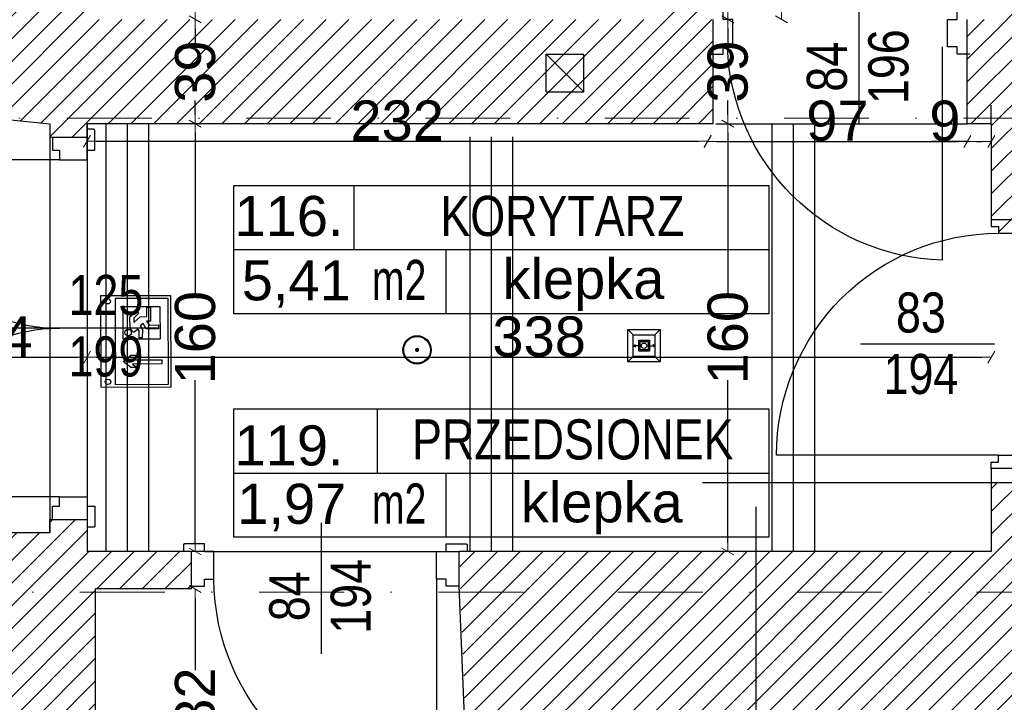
# Model space of a CAD drawing. Header units: millimetres. Extents: x 77315 to 1057463, y -108895 to -47643.
# Tile 26 of 62: x 88012 to 91693, y -100667 to -98114. Entities that reach past the tile are written whole.
import ezdxf

# ---------------------------------------------------------------- set-up
doc = ezdxf.new("R2010")
doc.units = ezdxf.units.MM
doc.header["$MEASUREMENT"] = 0
doc.linetypes.add('Dot & Dashed', pattern=[670.277762, 317.5, -176.388889, 0, -176.388874])
for name, color, linetype in [('A-DRZWI', 7, 'Continuous'), ('A-OPISY-2', 7, 'Continuous'), ('A-OPISY-3', 7, 'Continuous'), ('A-WIDOK', 7, 'Continuous'), ('belki nad', 7, 'Continuous'), ('DIM MALY', 7, 'Continuous'), ('Drawing & Figure', 7, 'Continuous'), ('DRZWI', 7, 'Continuous'), ('linia nadproza', 7, 'Continuous'), ('Nowe_Interior - Lamp', 7, 'Continuous'), ('opisy inne', 7, 'Continuous'), ('OSIE', 7, 'Continuous'), ('SCIANY_KONSTR', 7, 'Continuous'), ('Structural - Bearing', 7, 'Continuous'), ('Structural - Grid', 7, 'Continuous')]:
    doc.layers.add(name, color=color, linetype=linetype)
doc.styles.add('STYL_AUTOMATYCZNY_1', font='arial.ttf')
doc.styles.add('STYL_AUTOMATYCZNY_2', font='arial.ttf')
doc.styles.add('STYL_AUTOMATYCZNY_3', font='arial.ttf', dxfattribs={"width": 0.8})
doc.styles.add('STYL_AUTOMATYCZNY_4', font='arial.ttf', dxfattribs={"width": 0.7})
doc.dimstyles.new('STYL_AUTOMATYCZNY__1', dxfattribs={"dimtxt": 150, "dimasz": 34.231941, "dimexe": 0.18, "dimexo": 0.0625, "dimgap": 0, "dimtad": 1, "dimdec": 0, "dimlfac": 0.1, "dimzin": 0, "dimdsep": 46, "dimtxsty": 'STYL_AUTOMATYCZNY_2', "dimblk": 'ARROWHEAD_2', "dimblk1": 'ARROWHEAD_2', "dimblk2": 'ARROWHEAD_2', "dimcen": 0.09, "dimse1": 1, "dimse2": 1, "dimclrd": 7, "dimclre": 7, "dimclrt": 7, "dimadec": 0, "dimazin": 0, "dimtfac": 1, "dimtdec": 4, "dimtmove": 0, "dimatfit": 3, "dimfxl": 0, "dimtolj": 1, "dimtzin": 0, "dimarcsym": 0})
doc.dimstyles.new('STYL_AUTOMATYCZNY__2', dxfattribs={"dimtxt": 150, "dimasz": 34.231941, "dimexe": 0.18, "dimexo": 0.0625, "dimgap": 0, "dimtad": 1, "dimtih": 1, "dimtoh": 1, "dimdec": 0, "dimlfac": 0.1, "dimzin": 0, "dimdsep": 46, "dimtxsty": 'STYL_AUTOMATYCZNY_2', "dimblk": 'ARROWHEAD_2', "dimblk1": 'ARROWHEAD_2', "dimblk2": 'ARROWHEAD_2', "dimcen": 0.09, "dimse1": 1, "dimse2": 1, "dimclrd": 7, "dimclre": 7, "dimclrt": 7, "dimadec": 0, "dimazin": 0, "dimtfac": 1, "dimtdec": 4, "dimtmove": 0, "dimatfit": 3, "dimfxl": 0, "dimtolj": 1, "dimtzin": 0, "dimarcsym": 0})
pattern_1 = [(45, (0, 0), (-42.426407, 42.426407), [])]

# ---------------------------------------------------------------- blocks, each defined once
blk = doc.blocks.new('ARROWHEAD_2')
at = {"color": 0, "linetype": 'Continuous', "lineweight": 0}
for p, q in [((0, 0), (-1, 0)), ((-0.38, -0.66), (0.38, 0.66))]:
    blk.add_line(p, q, dxfattribs=at)
blk = doc.blocks.new('*D132')
at = {"layer": 'Defpoints', "color": 0}
for p in [(90583.4, -98455.6), (90583.4, -98568.6), (88263.4, -98701)]:
    blk.add_point(p, dxfattribs=at)
at = {"layer": 'DIM MALY', "color": 7, "lineweight": -2}
blk.add_line((88297.7, -98568.6), (90549.2, -98568.6), dxfattribs=at)
at = {"layer": 'DIM MALY', "color": 7, "lineweight": -2, "xscale": 34.23194115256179, "yscale": 34.23194115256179, "zscale": 34.23194115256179, "rotation": 180}
blk.add_blockref('ARROWHEAD_2', (88263.4, -98568.6), dxfattribs=at)
at = {"layer": 'DIM MALY', "color": 7, "lineweight": -2, "xscale": 34.23194115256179, "yscale": 34.23194115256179, "zscale": 34.23194115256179}
blk.add_blockref('ARROWHEAD_2', (90583.4, -98568.6), dxfattribs=at)
at = {"layer": 'DIM MALY', "color": 7, "insert": (89423.1, -98491.9), "char_height": 150, "attachment_point": 5, "style": 'STYL_AUTOMATYCZNY_2'}
blk.add_mtext('\\A1;232', dxfattribs=at)
blk = doc.blocks.new('*D133')
at = {"layer": 'Defpoints', "color": 0}
for p in [(90584.1, -98502.9), (91554.1, -98502.9), (91554.1, -98569.3)]:
    blk.add_point(p, dxfattribs=at)
at = {"layer": 'DIM MALY', "color": 7, "lineweight": -2}
blk.add_line((90618.4, -98569.3), (91519.9, -98569.3), dxfattribs=at)
at = {"layer": 'DIM MALY', "color": 7, "lineweight": -2, "xscale": 34.23194115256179, "yscale": 34.23194115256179, "zscale": 34.23194115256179, "rotation": 180}
blk.add_blockref('ARROWHEAD_2', (90584.1, -98569.3), dxfattribs=at)
at = {"layer": 'DIM MALY', "color": 7, "lineweight": -2, "xscale": 34.23194115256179, "yscale": 34.23194115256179, "zscale": 34.23194115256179}
blk.add_blockref('ARROWHEAD_2', (91554.1, -98569.3), dxfattribs=at)
at = {"layer": 'DIM MALY', "color": 7, "insert": (91068.9, -98492.7), "char_height": 150, "attachment_point": 5, "style": 'STYL_AUTOMATYCZNY_2'}
blk.add_mtext('\\A1;97', dxfattribs=at)
blk = doc.blocks.new('*D142')
at = {"layer": 'Defpoints', "color": 0}
for p in [(90890.2, -93782.9), (90859.3, -98112.8), (90890.2, -98112.8)]:
    blk.add_point(p, dxfattribs=at)
at = {"layer": 'DIM MALY', "color": 7, "lineweight": -2}
for p, q in [((90859.3, -93817.1), (90859.3, -95779.5)), ((90859.3, -98078.6), (90859.3, -96117))]:
    blk.add_line(p, q, dxfattribs=at)
at = {"layer": 'DIM MALY', "color": 7, "lineweight": -2, "xscale": 34.23194115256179, "yscale": 34.23194115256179, "zscale": 34.23194115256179}
for p, rotation in [((90859.3, -93782.9), 90), ((90859.3, -98112.8), 270)]:
    blk.add_blockref('ARROWHEAD_2', p, dxfattribs=dict(at, rotation=rotation))
at = {"layer": 'DIM MALY', "color": 7, "insert": (90859.3, -95948.2), "char_height": 150, "attachment_point": 5, "rotation": 90, "style": 'STYL_AUTOMATYCZNY_2'}
blk.add_mtext('\\A1;433', dxfattribs=at)
blk = doc.blocks.new('*D149')
at = {"layer": 'Defpoints', "color": 0}
for p in [(90659.3, -97452.9), (90669.9, -97452.9), (90559.9, -98112.9)]:
    blk.add_point(p, dxfattribs=at)
at = {"layer": 'DIM MALY', "color": 7, "lineweight": -2}
for p, q in [((90659.3, -97487.1), (90659.3, -97675.3)), ((90659.3, -98078.6), (90659.3, -97890.9))]:
    blk.add_line(p, q, dxfattribs=at)
at = {"layer": 'DIM MALY', "color": 7, "lineweight": -2, "xscale": 34.23194115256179, "yscale": 34.23194115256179, "zscale": 34.23194115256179}
for p, rotation in [((90659.3, -97452.9), 90), ((90659.3, -98112.9), 270)]:
    blk.add_blockref('ARROWHEAD_2', p, dxfattribs=dict(at, rotation=rotation))
at = {"layer": 'DIM MALY', "color": 7, "insert": (90659.3, -97783.1), "char_height": 150, "attachment_point": 5, "rotation": 90, "style": 'STYL_AUTOMATYCZNY_2'}
blk.add_mtext('\\A1;66', dxfattribs=at)
blk = doc.blocks.new('*D172')
at = {"layer": 'Defpoints', "color": 0}
for p in [(88479.8, -100242.9), (88668.3, -100242.9), (88370, -101062.8)]:
    blk.add_point(p, dxfattribs=at)
at = {"layer": 'DIM MALY', "color": 7, "lineweight": -2}
for p, q in [((88668.3, -100277.1), (88668.3, -100546.3)), ((88668.3, -101028.6), (88668.3, -100759.9))]:
    blk.add_line(p, q, dxfattribs=at)
at = {"layer": 'DIM MALY', "color": 7, "lineweight": -2, "xscale": 34.23194115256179, "yscale": 34.23194115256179, "zscale": 34.23194115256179}
for p, rotation in [((88668.3, -100242.9), 90), ((88668.3, -101062.8), 270)]:
    blk.add_blockref('ARROWHEAD_2', p, dxfattribs=dict(at, rotation=rotation))
at = {"layer": 'DIM MALY', "color": 7, "insert": (88668.3, -100653.1), "char_height": 150, "attachment_point": 5, "rotation": 90, "style": 'STYL_AUTOMATYCZNY_2'}
blk.add_mtext('\\A1;82', dxfattribs=at)
blk = doc.blocks.new('*D254')
at = {"layer": 'Defpoints', "color": 0}
for p in [(87624.2, -98986.1), (88264.1, -99376.5), (88264.1, -99477.9)]:
    blk.add_point(p, dxfattribs=at)
at = {"layer": 'DIM MALY', "color": 7, "lineweight": -2}
blk.add_line((87658.4, -99376.5), (88229.9, -99376.5), dxfattribs=at)
at = {"layer": 'DIM MALY', "color": 7, "lineweight": -2, "xscale": 34.23194115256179, "yscale": 34.23194115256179, "zscale": 34.23194115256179, "rotation": 180}
blk.add_blockref('ARROWHEAD_2', (87624.2, -99376.5), dxfattribs=at)
at = {"layer": 'DIM MALY', "color": 7, "lineweight": -2, "xscale": 34.23194115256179, "yscale": 34.23194115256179, "zscale": 34.23194115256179}
blk.add_blockref('ARROWHEAD_2', (88264.1, -99376.5), dxfattribs=at)
at = {"layer": 'DIM MALY', "color": 7, "insert": (87943.9, -99299.9), "char_height": 150, "attachment_point": 5, "style": 'STYL_AUTOMATYCZNY_2'}
blk.add_mtext('\\A1;64', dxfattribs=at)
blk = doc.blocks.new('*D255')
at = {"layer": 'Defpoints', "color": 0}
for p in [(87624.2, -98986.1), (88264.1, -99376.5), (88264.1, -99477.9)]:
    blk.add_point(p, dxfattribs=at)
at = {"layer": 'DIM MALY', "color": 7, "lineweight": -2}
blk.add_line((87658.4, -99376.5), (88229.9, -99376.5), dxfattribs=at)
at = {"layer": 'DIM MALY', "color": 7, "lineweight": -2, "xscale": 34.23194115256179, "yscale": 34.23194115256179, "zscale": 34.23194115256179, "rotation": 180}
blk.add_blockref('ARROWHEAD_2', (87624.2, -99376.5), dxfattribs=at)
at = {"layer": 'DIM MALY', "color": 7, "lineweight": -2, "xscale": 34.23194115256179, "yscale": 34.23194115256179, "zscale": 34.23194115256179}
blk.add_blockref('ARROWHEAD_2', (88264.1, -99376.5), dxfattribs=at)
at = {"layer": 'DIM MALY', "color": 7, "insert": (87943.9, -99299.9), "char_height": 150, "attachment_point": 5, "style": 'STYL_AUTOMATYCZNY_2'}
blk.add_mtext('\\A1;64', dxfattribs=at)
blk = doc.blocks.new('*D256')
at = {"layer": 'Defpoints', "color": 0}
for p in [(91644.1, -99266.1), (91644.1, -99376.5), (88264.1, -99477.9)]:
    blk.add_point(p, dxfattribs=at)
at = {"layer": 'DIM MALY', "color": 7, "lineweight": -2}
blk.add_line((88298.4, -99376.5), (91609.9, -99376.5), dxfattribs=at)
at = {"layer": 'DIM MALY', "color": 7, "lineweight": -2, "xscale": 34.23194115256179, "yscale": 34.23194115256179, "zscale": 34.23194115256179, "rotation": 180}
blk.add_blockref('ARROWHEAD_2', (88264.1, -99376.5), dxfattribs=at)
at = {"layer": 'DIM MALY', "color": 7, "lineweight": -2, "xscale": 34.23194115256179, "yscale": 34.23194115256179, "zscale": 34.23194115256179}
blk.add_blockref('ARROWHEAD_2', (91644.1, -99376.5), dxfattribs=at)
at = {"layer": 'DIM MALY', "color": 7, "insert": (89953.8, -99299.8), "char_height": 150, "attachment_point": 5, "style": 'STYL_AUTOMATYCZNY_2'}
blk.add_mtext('\\A1;338', dxfattribs=at)
blk = doc.blocks.new('*D257')
at = {"layer": 'Defpoints', "color": 0}
for p in [(88293.8, -99584.6), (90102.8, -100760.8), (90102.8, -101180.9)]:
    blk.add_point(p, dxfattribs=at)
at = {"layer": 'DIM MALY', "color": 7, "lineweight": -2}
blk.add_line((88328.1, -101180.9), (90068.6, -101180.9), dxfattribs=at)
at = {"layer": 'DIM MALY', "color": 7, "lineweight": -2, "xscale": 34.23194115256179, "yscale": 34.23194115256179, "zscale": 34.23194115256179, "rotation": 180}
blk.add_blockref('ARROWHEAD_2', (88293.8, -101180.9), dxfattribs=at)
at = {"layer": 'DIM MALY', "color": 7, "lineweight": -2, "xscale": 34.23194115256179, "yscale": 34.23194115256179, "zscale": 34.23194115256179}
blk.add_blockref('ARROWHEAD_2', (90102.8, -101180.9), dxfattribs=at)
at = {"layer": 'DIM MALY', "color": 7, "insert": (89198, -101104.3), "char_height": 150, "attachment_point": 5, "style": 'STYL_AUTOMATYCZNY_2'}
blk.add_mtext('\\A1;181', dxfattribs=at)
blk = doc.blocks.new('*D258')
at = {"layer": 'Defpoints', "color": 0}
for p in [(88293.8, -99584.6), (90102.8, -100760.8), (90102.8, -101180.9)]:
    blk.add_point(p, dxfattribs=at)
at = {"layer": 'DIM MALY', "color": 7, "lineweight": -2}
blk.add_line((88328.1, -101180.9), (90068.6, -101180.9), dxfattribs=at)
at = {"layer": 'DIM MALY', "color": 7, "lineweight": -2, "xscale": 34.23194115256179, "yscale": 34.23194115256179, "zscale": 34.23194115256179, "rotation": 180}
blk.add_blockref('ARROWHEAD_2', (88293.8, -101180.9), dxfattribs=at)
at = {"layer": 'DIM MALY', "color": 7, "lineweight": -2, "xscale": 34.23194115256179, "yscale": 34.23194115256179, "zscale": 34.23194115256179}
blk.add_blockref('ARROWHEAD_2', (90102.8, -101180.9), dxfattribs=at)
at = {"layer": 'DIM MALY', "color": 7, "insert": (89198, -101104.3), "char_height": 150, "attachment_point": 5, "style": 'STYL_AUTOMATYCZNY_2'}
blk.add_mtext('\\A1;181', dxfattribs=at)
blk = doc.blocks.new('*D259')
at = {"layer": 'Defpoints', "color": 0}
for p in [(95044.3, -100392.1), (90264.3, -100762.1), (95044.3, -101182.2)]:
    blk.add_point(p, dxfattribs=at)
at = {"layer": 'DIM MALY', "color": 7, "lineweight": -2}
blk.add_line((90298.5, -101182.2), (95010, -101182.2), dxfattribs=at)
at = {"layer": 'DIM MALY', "color": 7, "lineweight": -2, "xscale": 34.23194115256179, "yscale": 34.23194115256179, "zscale": 34.23194115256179, "rotation": 180}
blk.add_blockref('ARROWHEAD_2', (90264.3, -101182.2), dxfattribs=at)
at = {"layer": 'DIM MALY', "color": 7, "lineweight": -2, "xscale": 34.23194115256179, "yscale": 34.23194115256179, "zscale": 34.23194115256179}
blk.add_blockref('ARROWHEAD_2', (95044.3, -101182.2), dxfattribs=at)
at = {"layer": 'DIM MALY', "color": 7, "insert": (92653.9, -101105.6), "char_height": 150, "attachment_point": 5, "style": 'STYL_AUTOMATYCZNY_2'}
blk.add_mtext('\\A1;478', dxfattribs=at)
blk = doc.blocks.new('*D282')
at = {"layer": 'Defpoints', "color": 0}
for p in [(88668.3, -96372.9), (89554.6, -96372.9), (88773.3, -98112.9)]:
    blk.add_point(p, dxfattribs=at)
at = {"layer": 'DIM MALY', "color": 7, "lineweight": -2}
for p, q in [((88668.3, -96407.1), (88668.3, -97084.9)), ((88668.3, -98078.6), (88668.3, -97401.6))]:
    blk.add_line(p, q, dxfattribs=at)
at = {"layer": 'DIM MALY', "color": 7, "lineweight": -2, "xscale": 34.23194115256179, "yscale": 34.23194115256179, "zscale": 34.23194115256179}
for p, rotation in [((88668.3, -96372.9), 90), ((88668.3, -98112.9), 270)]:
    blk.add_blockref('ARROWHEAD_2', p, dxfattribs=dict(at, rotation=rotation))
at = {"layer": 'DIM MALY', "color": 7, "insert": (88668.3, -97243.2), "char_height": 150, "attachment_point": 5, "rotation": 90, "style": 'STYL_AUTOMATYCZNY_2'}
blk.add_mtext('\\A1;174', dxfattribs=at)
blk = doc.blocks.new('*D283')
at = {"layer": 'Defpoints', "color": 0}
for p in [(88668.3, -98112.9), (88773.3, -98112.9), (88833, -98502.9)]:
    blk.add_point(p, dxfattribs=at)
at = {"layer": 'DIM MALY', "color": 7, "lineweight": -2}
for p, q in [((88668.3, -98147.1), (88668.3, -98200.6)), ((88668.3, -98468.6), (88668.3, -98415.6))]:
    blk.add_line(p, q, dxfattribs=at)
at = {"layer": 'DIM MALY', "color": 7, "lineweight": -2, "xscale": 34.23194115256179, "yscale": 34.23194115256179, "zscale": 34.23194115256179}
for p, rotation in [((88668.3, -98112.9), 90), ((88668.3, -98502.9), 270)]:
    blk.add_blockref('ARROWHEAD_2', p, dxfattribs=dict(at, rotation=rotation))
at = {"layer": 'DIM MALY', "color": 7, "insert": (88668.3, -98308.1), "char_height": 150, "attachment_point": 5, "rotation": 90, "style": 'STYL_AUTOMATYCZNY_2'}
blk.add_mtext('\\A1;39', dxfattribs=at)
blk = doc.blocks.new('*D284')
at = {"layer": 'Defpoints', "color": 0}
for p in [(88668.3, -96372.9), (89554.6, -96372.9), (88773.3, -98112.9)]:
    blk.add_point(p, dxfattribs=at)
at = {"layer": 'DIM MALY', "color": 7, "lineweight": -2}
for p, q in [((88668.3, -96407.1), (88668.3, -97084.9)), ((88668.3, -98078.6), (88668.3, -97401.6))]:
    blk.add_line(p, q, dxfattribs=at)
at = {"layer": 'DIM MALY', "color": 7, "lineweight": -2, "xscale": 34.23194115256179, "yscale": 34.23194115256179, "zscale": 34.23194115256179}
for p, rotation in [((88668.3, -96372.9), 90), ((88668.3, -98112.9), 270)]:
    blk.add_blockref('ARROWHEAD_2', p, dxfattribs=dict(at, rotation=rotation))
at = {"layer": 'DIM MALY', "color": 7, "insert": (88668.3, -97243.2), "char_height": 150, "attachment_point": 5, "rotation": 90, "style": 'STYL_AUTOMATYCZNY_2'}
blk.add_mtext('\\A1;174', dxfattribs=at)
blk = doc.blocks.new('*D302')
at = {"layer": 'Defpoints', "color": 0}
for p in [(87624.2, -98986.1), (88264.1, -99376.5), (88264.1, -99477.9)]:
    blk.add_point(p, dxfattribs=at)
at = {"layer": 'DIM MALY', "color": 7, "lineweight": -2}
blk.add_line((87658.4, -99376.5), (88229.9, -99376.5), dxfattribs=at)
at = {"layer": 'DIM MALY', "color": 7, "lineweight": -2, "xscale": 34.23194115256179, "yscale": 34.23194115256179, "zscale": 34.23194115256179, "rotation": 180}
blk.add_blockref('ARROWHEAD_2', (87624.2, -99376.5), dxfattribs=at)
at = {"layer": 'DIM MALY', "color": 7, "lineweight": -2, "xscale": 34.23194115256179, "yscale": 34.23194115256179, "zscale": 34.23194115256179}
blk.add_blockref('ARROWHEAD_2', (88264.1, -99376.5), dxfattribs=at)
at = {"layer": 'DIM MALY', "color": 7, "insert": (87943.9, -99299.9), "char_height": 150, "attachment_point": 5, "style": 'STYL_AUTOMATYCZNY_2'}
blk.add_mtext('\\A1;64', dxfattribs=at)
blk = doc.blocks.new('*D324')
at = {"layer": 'Defpoints', "color": 0}
for p in [(90584.1, -98502.9), (91554.1, -98502.9), (91554.1, -98569.3)]:
    blk.add_point(p, dxfattribs=at)
at = {"layer": 'DIM MALY', "color": 7, "lineweight": -2}
blk.add_line((90618.4, -98569.3), (91519.9, -98569.3), dxfattribs=at)
at = {"layer": 'DIM MALY', "color": 7, "lineweight": -2, "xscale": 34.23194115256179, "yscale": 34.23194115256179, "zscale": 34.23194115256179, "rotation": 180}
blk.add_blockref('ARROWHEAD_2', (90584.1, -98569.3), dxfattribs=at)
at = {"layer": 'DIM MALY', "color": 7, "lineweight": -2, "xscale": 34.23194115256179, "yscale": 34.23194115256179, "zscale": 34.23194115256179}
blk.add_blockref('ARROWHEAD_2', (91554.1, -98569.3), dxfattribs=at)
at = {"layer": 'DIM MALY', "color": 7, "insert": (91068.9, -98492.7), "char_height": 150, "attachment_point": 5, "style": 'STYL_AUTOMATYCZNY_2'}
blk.add_mtext('\\A1;97', dxfattribs=at)
blk = doc.blocks.new('*D325')
at = {"layer": 'Defpoints', "color": 0}
for p in [(91554.1, -98502.9), (91644.1, -98569.3), (91644.1, -98711.1)]:
    blk.add_point(p, dxfattribs=at)
at = {"layer": 'DIM MALY', "color": 7, "lineweight": -2}
for p, q in [((91519.9, -98569.3), (91421.3, -98569.3)), ((91554.1, -98569.3), (91519.9, -98569.3)), ((91588.4, -98569.3), (91609.9, -98569.3))]:
    blk.add_line(p, q, dxfattribs=at)
at = {"layer": 'DIM MALY', "color": 7, "lineweight": -2, "xscale": 34.23194115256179, "yscale": 34.23194115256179, "zscale": 34.23194115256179, "rotation": 180}
blk.add_blockref('ARROWHEAD_2', (91554.1, -98569.3), dxfattribs=at)
at = {"layer": 'DIM MALY', "color": 7, "lineweight": -2, "xscale": 34.23194115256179, "yscale": 34.23194115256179, "zscale": 34.23194115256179}
blk.add_blockref('ARROWHEAD_2', (91644.1, -98569.3), dxfattribs=at)
at = {"layer": 'DIM MALY', "color": 7, "insert": (91470.6, -98492.7), "char_height": 150, "attachment_point": 5, "style": 'STYL_AUTOMATYCZNY_2'}
blk.add_mtext('\\A1;9', dxfattribs=at)
blk = doc.blocks.new('*D348')
at = {"layer": 'Defpoints', "color": 0}
for p in [(90764.3, -98112.9), (90659.3, -98502.9), (90824, -98502.9)]:
    blk.add_point(p, dxfattribs=at)
at = {"layer": 'DIM MALY', "color": 7, "lineweight": -2}
for p, q in [((90659.3, -98147.1), (90659.3, -98200.6)), ((90659.3, -98468.6), (90659.3, -98415.6))]:
    blk.add_line(p, q, dxfattribs=at)
at = {"layer": 'DIM MALY', "color": 7, "lineweight": -2, "xscale": 34.23194115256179, "yscale": 34.23194115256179, "zscale": 34.23194115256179}
for p, rotation in [((90659.3, -98112.9), 90), ((90659.3, -98502.9), 270)]:
    blk.add_blockref('ARROWHEAD_2', p, dxfattribs=dict(at, rotation=rotation))
at = {"layer": 'DIM MALY', "color": 7, "insert": (90659.3, -98308.1), "char_height": 150, "attachment_point": 5, "rotation": 90, "style": 'STYL_AUTOMATYCZNY_2'}
blk.add_mtext('\\A1;39', dxfattribs=at)
blk = doc.blocks.new('*D349')
at = {"layer": 'Defpoints', "color": 0}
for p in [(90843.2, -98502.9), (90659.3, -100102.9), (90741.3, -100102.9)]:
    blk.add_point(p, dxfattribs=at)
at = {"layer": 'DIM MALY', "color": 7, "lineweight": -2}
for p, q in [((90659.3, -98537.1), (90659.3, -99144.8)), ((90659.3, -100068.6), (90659.3, -99461.6))]:
    blk.add_line(p, q, dxfattribs=at)
at = {"layer": 'DIM MALY', "color": 7, "lineweight": -2, "xscale": 34.23194115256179, "yscale": 34.23194115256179, "zscale": 34.23194115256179}
for p, rotation in [((90659.3, -98502.9), 90), ((90659.3, -100102.9), 270)]:
    blk.add_blockref('ARROWHEAD_2', p, dxfattribs=dict(at, rotation=rotation))
at = {"layer": 'DIM MALY', "color": 7, "insert": (90659.3, -99303.2), "char_height": 150, "attachment_point": 5, "rotation": 90, "style": 'STYL_AUTOMATYCZNY_2'}
blk.add_mtext('\\A1;160', dxfattribs=at)
blk = doc.blocks.new('*D465')
at = {"layer": 'Defpoints', "color": 0}
for p in [(88668.3, -98502.9), (88852.2, -98502.9), (88750.4, -100102.9)]:
    blk.add_point(p, dxfattribs=at)
at = {"layer": 'DIM MALY', "color": 7, "lineweight": -2}
for p, q in [((88668.3, -98537.1), (88668.3, -99144.8)), ((88668.3, -100068.6), (88668.3, -99461.6))]:
    blk.add_line(p, q, dxfattribs=at)
at = {"layer": 'DIM MALY', "color": 7, "lineweight": -2, "xscale": 34.23194115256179, "yscale": 34.23194115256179, "zscale": 34.23194115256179}
for p, rotation in [((88668.3, -98502.9), 90), ((88668.3, -100102.9), 270)]:
    blk.add_blockref('ARROWHEAD_2', p, dxfattribs=dict(at, rotation=rotation))
at = {"layer": 'DIM MALY', "color": 7, "insert": (88668.3, -99303.2), "char_height": 150, "attachment_point": 5, "rotation": 90, "style": 'STYL_AUTOMATYCZNY_2'}
blk.add_mtext('\\A1;160', dxfattribs=at)

msp = doc.modelspace()

# ---------------------------------------------------------------- hatches: boundary and pattern name
at = {"layer": 'Drawing & Figure'}
h = msp.add_hatch(dxfattribs=at)
h.set_pattern_fill('Common_Brick_0002', color=256, style=0, pattern_type=2)
h.set_pattern_definition(pattern_1)
h.paths.add_polyline_path([(87547.3, -93779), (87547.3, -93919), (87823.3, -93919), (88273.3, -93862.9), (88273.3, -93782.9), (91703.3, -93782.9), (91703.3, -94482.9), (91703.3, -97341), (91703.3, -98112.9), (91554.1, -98112.9), (91554.1, -98242.8), (91554.1, -98502.9), (91644.1, -98502.9), (91644.1, -98860.5), (91644.1, -98887.1), (91671.2, -98887.1), (91671.2, -98912.9), (91774.1, -98912.9), (91774.2, -98862.9), (91784.1, -98862.9), (91784.1, -98532.9), (92084.1, -98532.9), (92084.1, -98041), (92084.1, -98041), (92016.7, -98041), (91846.8, -98041), (91847.8, -97341), (91852.2, -94482.9), (91853.3, -93781.9), (91983.5, -93781.9), (92075.1, -93397.8), (92075.1, -93255.2), (92061.8, -93135.2), (92052.3, -93135.2, -0.383982), (92016.8, -93099.9), (92004.4, -93099.9), (92004.4, -93084.9, 1.205804), (91956.6, -93052.7), (91941.8, -93052.7), (91941.8, -93035.2), (91859.2, -93035.2), (90033.3, -93035.2), (89950.7, -93035.2), (89950.7, -93052.7), (89935.9, -93052.7, 0.263086), (89912.9, -93035.2), (89905, -93035.2, 0.761796), (89897.5, -93091.3), (89897.5, -93106.1), (89450.7, -93106.1), (89003.9, -93106.1), (89003.9, -93091.3, 0.761796), (88996.4, -93035.2), (88988.4, -93035.2, 0.263086), (88965.5, -93052.7), (88950.7, -93052.7), (88950.7, -93035.2), (87547.3, -93035.2), (87547.3, -93661)])
h.paths.add_polyline_path([(91854.1, -98374.7), (91714.1, -98374.7), (91714.1, -98365.3), (91847.9, -98234.7), (91854.1, -98234.7)], flags=0)
h = msp.add_hatch(dxfattribs=at)
h.set_pattern_fill('Common_Brick_0002', color=256, style=0, pattern_type=2)
h.set_pattern_definition(pattern_1)
h.paths.add_polyline_path([(87149, -97622.8), (87149, -97732.8), (87151.2, -98080.2), (87634.2, -98082.8), (87632.7, -98452.8), (88124.1, -98502.9), (88124.2, -98552.9), (88264.1, -98552.8), (88264.1, -98502.9), (90604.1, -98502.9), (90604.1, -98242.8), (90604.1, -98112.9), (90563.3, -98112.9), (90563.3, -97342.9), (90383.3, -97342.9), (90383.3, -98112.9), (88413.3, -98112.9), (88273.3, -98112.9), (88273.3, -97512.9), (88014.1, -97512.9), (88014.1, -97372.9), (88253.3, -97372.9), (88273.3, -97372.9), (88273.3, -96372.9), (88333.3, -96372.9), (88413.3, -96372.9), (88493.3, -96372.9), (89173.3, -96372.9), (89673.3, -96372.9), (89753.3, -96372.9), (89818.3, -96372.9), (89833.3, -96357.9), (89837, -96354.2), (89928.2, -96372.9), (90383.3, -96372.9), (90383.3, -96425.8), (90383.3, -96532.9), (90563.3, -96532.9), (90563.3, -96222.9), (89833.3, -96222.9), (89753.3, -96222.9), (89673.3, -96222.9), (88493.3, -96222.9), (88413.3, -96222.9), (88333.3, -96222.9), (88273.3, -96222.9), (88273.3, -94742.9), (87823.3, -94629), (87673.3, -94629), (87673.3, -94629), (87547.3, -94629), (87547.3, -94769), (87547.3, -95942.8), (87617.3, -95942.8), (87664.1, -95942.8), (87664.1, -97452.8), (87154.4, -97453.2)])
h = msp.add_hatch(dxfattribs=at)
h.set_pattern_fill('Common_Brick_0002', color=256, style=0, pattern_type=2)
h.set_pattern_definition(pattern_1)
h.paths.add_polyline_path([(89654.6, -100102.9), (89694.3, -101162.9), (90244.3, -101151.9), (90244.3, -101152.9), (90264.3, -101152.9), (90264.3, -100832.9), (90764.3, -100826.6), (90823.3, -100825.8), (90823.3, -100825.3), (90903.3, -100824.3), (90903.3, -100824.8), (90983.3, -100823.8), (93664.1, -100790.2), (93744.1, -100789.2), (93824.1, -100788.2), (94503.3, -100779.6), (94854.3, -100775.2), (94934.3, -100774.2), (95014.3, -100773.2), (95044.3, -100772.9), (95044.3, -101287.2), (95044.3, -104162.2), (95044.3, -104362.2), (95044.3, -104732.9), (93158.2, -104732.9), (93068.8, -105120.5), (93068.8, -105263.1), (93082.2, -105383.1), (93091.7, -105383.1, -0.383982), (93127.2, -105418.4), (93139.5, -105418.4), (93139.5, -105433.4, 1.205804), (93187.4, -105465.6), (93202.1, -105465.6), (93202.1, -105483.1), (93284.8, -105483.1), (95122.5, -105483.1), (95163.8, -105483.1), (95163.8, -105465.6), (95178.6, -105465.6, 0.263086), (95201.5, -105483.1), (95209.5, -105483.1, 0.761796), (95217, -105427), (95217, -105412.2), (95663.8, -105412.2), (96110.6, -105412.2), (96110.6, -105427, 0.761796), (96118.1, -105483.1), (96126, -105483.1, 0.263086), (96149, -105465.6), (96163.8, -105465.6), (96163.8, -105483.1), (96246.4, -105483.1), (98021.7, -105483.1), (98037.6, -105483.1), (98037.6, -105465.6), (98052.4, -105465.6, 1.205804), (98100.2, -105433.4), (98100.2, -105418.4), (98112.6, -105418.4, -0.383982), (98148.1, -105383.1), (98157.6, -105383.1), (98170.9, -105263.1), (98170.9, -105130.5), (98077.5, -104882.9), (97788, -104882.9), (95677.5, -104882.9), (95679.6, -104662.9), (95682.5, -104362.2), (95684.4, -104162.2), (95712.1, -101287.2), (95727.5, -99682.9), (98025, -99682.9), (98094.2, -99114.5), (98094.2, -98984.5), (95622.2, -98984.5), (95616.6, -97541), (95023.8, -97541), (95026.5, -98041.5), (94503.3, -98041.4), (93024.1, -98041), (93024.1, -98041), (93024.1, -98532.9), (93024.1, -98981.5), (93034.1, -98981.5), (93164.1, -98981.5), (93164.1, -98532.9), (93164.1, -98201.5), (94503.3, -98201.5), (95016.5, -98201.5), (95016.5, -99042.9), (95036.5, -99042.9), (95274.5, -99042.9), (95274.5, -99182.9), (95016.5, -99182.9), (95016.5, -100032.8), (94642.7, -100032.8), (94503.3, -100032.8), (94346.5, -100032.8), (93368.8, -100032.8), (93187.6, -100032.8), (93187.6, -99972.8), (93047.6, -99972.8), (93047.6, -100102.8), (92867.6, -100102.8), (92867.6, -100591.8), (92867.6, -100622.8), (91784.1, -100622.8), (91784.1, -99845), (91644.1, -99845), (91644.1, -100102.9), (90903.3, -100102.9), (90764.3, -100102.9)])
h.paths.add_polyline_path([(94000.4, -100634.4), (93799.7, -100634.4), (93799.7, -100374.4), (94079.7, -100374.4), (94079.7, -100565.3)], flags=0)
h = msp.add_hatch(dxfattribs=at)
h.set_pattern_fill('Common_Brick_0002', color=256, style=0, pattern_type=2)
h.set_pattern_definition(pattern_1)
h.paths.add_polyline_path([(87115.9, -100492.8), (87117.8, -100822.8), (87139.6, -101122.7), (87143.7, -101122.7), (87762.4, -101122.8), (87762.4, -102100.8), (87662.4, -102100.8), (87662.4, -102410.8), (87574.3, -102411.9), (87574.3, -103580.4), (87514.3, -103580.4), (87514.3, -103595.4), (87527.3, -103595.4), (87527.3, -103607.4, -0.371445), (87540.3, -103623.3), (87540.3, -103695.7, 0.436052), (87550.3, -103705.4), (87550.3, -103720.4), (87574.3, -103720.4), (87874.2, -103720.4), (88324.3, -103632.9), (88324.3, -103632.5), (88324.4, -102743.8), (88324.3, -102542.8), (88333.3, -102542.8), (88413.3, -102542.8), (88493.3, -102542.8), (88776.7, -102542.8), (89278.8, -102542.8), (89278.9, -102442.9), (88493.3, -102442.9), (88413.3, -102442.8), (88333.3, -102442.9), (88310.5, -102442.9), (88294.5, -101062.8), (88294.6, -101062.8), (88294.1, -100242.9), (88654.1, -100242.9), (88654.1, -100102.9), (88413.3, -100102.9), (88264.1, -100102.9), (88264.1, -100032.8), (88264.1, -99982.8), (88124.2, -99982.8), (88124.1, -100032.8), (87626.1, -100032.8), (87624.2, -100492.8)])
at = {"layer": 'Nowe_Interior - Lamp'}
h = msp.add_hatch(color=256, dxfattribs=at)
h.paths.add_polyline_path([(89444.4, -99348.8, 1), (89550.4, -99348.8, 1)])
h.paths.add_polyline_path([(89547.4, -99348.8, -1), (89447.4, -99348.8, -1)], flags=0)
msp.add_hatch(color=256, dxfattribs=at).paths.add_polyline_path([(89505.4, -99348.8, 1), (89489.4, -99348.8, 1)])

# ---------------------------------------------------------------- linework, layer by layer
at = {"layer": 'A-DRZWI'}
for p, q in [((91148.3, -98014.6), (91148.3, -98505.6)), ((88531.7, -99267.8), (87840.1, -99267.8)), ((91656.1, -99327.9), (91155.2, -99327.9)), ((89138.5, -99995.2), (89138.5, -100486.1))]:
    msp.add_line(p, q, dxfattribs=at)
for points in [[(91460.4, -98215.8), (91460.1, -99012.8, -0.39567), (90657.9, -98215.8)], [(88161.2, -98637.8), (87530.1, -98637.8, 0.415429), (88161.2, -99267.8)], [(91671.2, -99742.9), (90841.2, -99742.9, -0.414214), (91671.2, -98912.9)], [(88161.2, -99897.8), (87530.1, -99897.8, -0.415429), (88161.2, -99267.8)], [(89570.6, -100205.8), (89570.6, -101038.2, -0.411732), (88738.2, -100205.8)]]:
    msp.add_lwpolyline(points, format="xyb", dxfattribs=at)
at = {"layer": 'A-OPISY-3'}
for p, q in [((89260.6, -98733.8), (89260.6, -98973.9)), ((88812.5, -98973.8), (90812.5, -98973.8)), ((89605.5, -98973.9), (89605.5, -99213.8)), ((89348.6, -99569.6), (89348.6, -99809.6)), ((88812.5, -99809.6), (90812.5, -99809.6)), ((89605.5, -99809.6), (89605.5, -100049.6)), ((90564.3, -99845), (91918, -99845))]:
    msp.add_line(p, q, dxfattribs=at)
for points in [[(88812.5, -99213.8), (88812.5, -98733.8), (90812.5, -98733.8), (90812.5, -99213.8)], [(88812.5, -100049.6), (88812.5, -99569.6), (90812.5, -99569.6), (90812.5, -100049.6)]]:
    msp.add_lwpolyline(points, close=True, dxfattribs=at)
at = {"layer": 'A-WIDOK'}
for p, q in [((89980.2, -98243.2), (90120.2, -98243.2)), ((89980.2, -98243.2), (90120.2, -98383.2)), ((89980.2, -98383.2), (89980.2, -98243.2)), ((90120.2, -98383.2), (90120.2, -98243.2)), ((89980.2, -98383.2), (90120.2, -98383.2))]:
    msp.add_line(p, q, dxfattribs=at)
at = {"layer": 'belki nad'}
for p, q in [((88333.3, -98502.9), (88333.3, -100102.9)), ((88493.3, -98502.9), (88493.3, -100102.9)), ((90823.3, -98502.9), (90823.3, -100102.9)), ((90983.3, -98502.9), (90983.3, -100102.9)), ((89694.4, -98551.5), (89694.4, -100102.9)), ((89854.4, -98551.5), (89854.4, -100102.9))]:
    msp.add_line(p, q, dxfattribs=at)
at = {"layer": 'DIM MALY'}
for p, q in [((91644.1, -98502.9), (91644.1, -98433.5)), ((90764.3, -99935.2), (90764.3, -100862.2))]:
    msp.add_line(p, q, dxfattribs=at)
at = {"layer": 'DRZWI'}
for p, q in [((88264.1, -98602.1), (88264.1, -98553.8)), ((88264.1, -99933.5), (88264.1, -99981.9)), ((88702.4, -100102.9), (88654.1, -100102.9)), ((89606.3, -100102.9), (89654.6, -100102.9))]:
    msp.add_line(p, q, dxfattribs=at)
for points in [[(90593.9, -98242.8), (90642.2, -98242.8), (90642.2, -98215.8), (90677.9, -98215.8), (90677.9, -98112.9), (90642.2, -98112.9), (90642.2, -98084.7)], [(91564.4, -98242.8), (91516.1, -98242.8), (91516.1, -98215.8), (91480.4, -98215.8), (91480.4, -98112.9), (91516.1, -98112.9), (91516.1, -98084.7)], [(88134.1, -98553.8), (88134.1, -98602.1), (88161.2, -98602.1), (88161.2, -98637.8), (88264.1, -98637.8), (88264.1, -98602.1), (88292.3, -98602.1)], [(91644.1, -98860.5), (91644.1, -98887.1), (91671.2, -98887.1), (91671.2, -98912.9), (91774.1, -98912.9), (91774.2, -98862.9)], [(91644.1, -99795.2), (91644.1, -99768.6), (91671.2, -99768.6), (91671.2, -99742.9), (91774.1, -99742.9), (91774.2, -99792.9)], [(88134.1, -99981.9), (88134.1, -99933.5), (88161.2, -99933.5), (88161.2, -99897.8), (88264.1, -99897.8), (88264.1, -99933.5), (88292.3, -99933.5)], [(88654.1, -100232.8), (88702.4, -100232.8), (88702.4, -100205.8), (88738.2, -100205.8), (88738.2, -100102.9), (88702.4, -100102.9), (88702.4, -100074.7)], [(89654.6, -100232.8), (89606.3, -100232.8), (89606.3, -100205.8), (89570.6, -100205.8), (89570.6, -100102.9), (89606.3, -100102.9), (89606.3, -100074.7)]]:
    msp.add_lwpolyline(points, dxfattribs=at)
for points in [[(88292.3, -98602.1), (88292.3, -98528, 0.414334), (88288.3, -98524), (88264.2, -98524)], [(88292.3, -99933.5), (88292.3, -100007.6, -0.414334), (88288.3, -100011.6), (88264.2, -100011.6)], [(88702.4, -100074.7), (88628.4, -100074.7, 0.414334), (88624.4, -100078.7), (88624.4, -100102.8)], [(89606.3, -100074.7), (89680.4, -100074.7, -0.414334), (89684.4, -100078.7), (89684.4, -100102.8)]]:
    msp.add_lwpolyline(points, format="xyb", dxfattribs=at)
at = {"layer": 'linia nadproza'}
for p, q in [((88124.1, -98502.9), (88124.1, -100032.8)), ((88264.1, -98502.9), (88264.1, -100032.8)), ((90614.1, -98502.9), (91554.1, -98502.9)), ((88704.1, -100102.9), (89604.1, -100102.9))]:
    msp.add_line(p, q, dxfattribs=at)
at = {"layer": 'Nowe_Interior - Lamp'}
for points in [[(88313.6, -99147.3), (88314.7, -99488.3), (88577.7, -99487.4), (88576.6, -99146.4)], [(88368.3, -99157.1), (88369.4, -99478.1), (88567.7, -99477.5), (88566.6, -99156.5)], [(88398.4, -99186.4), (88536.1, -99186), (88536.5, -99308.7), (88398.8, -99309.1)], [(88458.3, -99303.9), (88458.2, -99277.5), (88453.3, -99271.3), (88440.2, -99282.4), (88433.9, -99282.5), (88432.8, -99278.3), (88431.2, -99274.5), (88429, -99272.1), (88426.2, -99269.3), (88424.8, -99268.6), (88424, -99224.9), (88449.6, -99203.2), (88455.9, -99212.2), (88438.6, -99230.4), (88438, -99246.3), (88462.2, -99224.7), (88487.8, -99224.6), (88487.7, -99188.5), (88500.9, -99188.5), (88501.1, -99241.3), (88486.5, -99241.3), (88495.6, -99255.9), (88530.3, -99255.7), (88530.3, -99270.3), (88485.2, -99270.5), (88473.4, -99250.4), (88462.3, -99258.7), (88470.7, -99272.6), (88470.1, -99303.7)], [(90285.8, -99273.1), (90405.8, -99273.1), (90405.8, -99393.1), (90285.8, -99393.1)], [(90305.8, -99293.1), (90385.8, -99293.1), (90385.8, -99373.1), (90305.8, -99373.1)], [(90325.8, -99313.1), (90365.8, -99313.1), (90365.8, -99353.1), (90325.8, -99353.1)], [(90330.8, -99318.1), (90360.8, -99318.1), (90360.8, -99348.1), (90330.8, -99348.1)], [(88449.6, -99368.4), (88432.3, -99385.9), (88543, -99385.5), (88543, -99401.3), (88433.9, -99401.7), (88451.3, -99414.3), (88427.6, -99414.4), (88399.1, -99392.3), (88427.4, -99368.5)]]:
    msp.add_lwpolyline(points, close=True, dxfattribs=at)
for points in [[(90285.8, -99273.1), (90305.8, -99293.1)], [(90385.8, -99293.1), (90405.8, -99273.1)], [(90305.8, -99333.1), (90313.5, -99328.9)], [(90325.8, -99333.1), (90305.8, -99333.1)], [(90305.8, -99333.1), (90313.5, -99337.4)], [(90365.8, -99333.1), (90385.8, -99333.1)], [(90385.8, -99333.1), (90378.2, -99328.9)], [(90385.8, -99333.1), (90378.2, -99337.4)], [(90285.8, -99393.1), (90305.8, -99373.1)], [(90385.8, -99373.1), (90405.8, -99393.1)]]:
    msp.add_lwpolyline(points, dxfattribs=at)
for centre, radius in [((88341, -99167.2), 10), ((88417.2, -99283.9), 11.8), ((89497.4, -99348.8), 53), ((89497.4, -99348.8), 50), ((90345.8, -99333.1), 10), ((88342, -99468.2), 10)]:
    msp.add_circle(centre, radius, dxfattribs=at)
at = {"layer": 'OSIE'}
for p, q in [((88413.3, -98502.9), (88413.3, -100103.4)), ((90903.3, -98502.9), (90903.3, -100103.4)), ((89774.4, -98551.5), (89774.4, -100102.9))]:
    msp.add_line(p, q, dxfattribs=at)
at = {"layer": 'SCIANY_KONSTR'}
msp.add_line((90604.1, -98242.8), (90593.9, -98242.8), dxfattribs=at)
at = {"layer": 'Structural - Bearing'}
for p, q in [((90604.1, -98502.9), (90604.1, -98112.9)), ((91554.1, -98502.9), (91554.1, -98112.9)), ((87632.7, -98452.8), (88124.1, -98502.9)), ((88124.1, -98502.9), (88124.2, -98552.9)), ((90604.1, -98502.9), (88264.1, -98502.9)), ((88264.1, -98552.8), (88264.1, -98502.9)), ((91644.1, -98502.9), (91554.1, -98502.9)), ((91644.1, -98502.9), (91644.1, -98860.5)), ((88124.1, -98552.9), (88264.1, -98552.8)), ((91784.1, -98862.9), (91644.1, -98862.9)), ((91784.1, -99792.9), (91644.1, -99792.9)), ((91644.1, -99792.9), (91644.1, -100102.9)), ((88124.1, -99982.8), (88264.1, -99982.8)), ((88124.1, -100032.8), (88124.2, -99982.8)), ((88264.1, -99982.8), (88264.1, -100032.8)), ((88124.1, -100032.8), (87626.1, -100032.8)), ((88264.1, -100032.8), (88264.1, -100102.9)), ((88704.1, -100102.9), (88264.1, -100102.9)), ((88654.1, -100242.9), (88654.1, -100102.9)), ((91644.1, -100102.9), (89654.2, -100102.9)), ((89654.2, -100232.8), (89654.2, -100102.9)), ((88294.1, -100242.9), (88295.4, -102442.9)), ((88654.1, -100242.9), (88294.1, -100242.9)), ((89694.3, -101162.9), (89654.2, -100232.8))]:
    msp.add_line(p, q, dxfattribs=at)
at = {"layer": 'Structural - Grid', "linetype": 'Dot & Dashed', "lineweight": 15}
for p, q in [((120683.4, -98482.5), (78814.7, -98482.5)), ((118721.3, -100254.9), (80776.9, -100254.9))]:
    msp.add_line(p, q, dxfattribs=at)

# ---------------------------------------------------------------- texts
at = {"layer": 'A-OPISY-2', "char_height": 150}
for s, insert, attachment_point, style in [('\\A1;{\\pql;\\fArial|b0|i0|c238|p0;\\W1.000000;116.}', (88815, -98925.2), 7, 'STYL_AUTOMATYCZNY_1'), ('\\A1;{\\pql;\\fArial|b0|i0|c238|p0;\\W0.800000;KORYTARZ}', (89584.5, -98924.9), 7, 'STYL_AUTOMATYCZNY_3'), ('\\A1;{\\pqr;\\fArial|b0|i0|c238|p0;\\W0.700000;m2}', (89532.1, -99012.4), 3, 'STYL_AUTOMATYCZNY_4'), ('\\A1;{\\pql;\\fArial|b0|i0|c238|p0;\\W1.000000;5,41}', (88842.1, -99191.5), 7, 'STYL_AUTOMATYCZNY_1'), ('\\A1;{\\pql;\\fArial|b0|i0|c238|p0;\\W1.000000; klepka}', (89758.4, -99203.3), 7, 'STYL_AUTOMATYCZNY_1'), ('\\A1;{\\pql;\\fArial|b0|i0|c238|p0;\\W1.000000;119.}', (88815, -99783.3), 7, 'STYL_AUTOMATYCZNY_1'), ('\\A1;{\\pql;\\fArial|b0|i0|c238|p0;\\W0.800000;PRZEDSIONEK}', (89478.6, -99760.7), 7, 'STYL_AUTOMATYCZNY_3'), ('\\A1;{\\pqr;\\fArial|b0|i0|c238|p0;\\W0.700000;m2}', (89532.1, -99848.2), 3, 'STYL_AUTOMATYCZNY_4'), ('\\A1;{\\pql;\\fArial|b0|i0|c238|p0;\\W1.000000;1,97}', (88825, -100027.3), 7, 'STYL_AUTOMATYCZNY_1'), ('\\A1;{\\pql;\\fArial|b0|i0|c238|p0;\\W1.000000; klepka}', (89826.9, -100039.1), 7, 'STYL_AUTOMATYCZNY_1')]:
    msp.add_mtext(s, dxfattribs=dict(at, insert=insert, attachment_point=attachment_point, style=style))
at = {"layer": 'opisy inne', "char_height": 150, "attachment_point": 5, "rotation": 90, "style": 'STYL_AUTOMATYCZNY_3'}
for s, insert in [('\\A1;{\\pqc;\\fArial|b0|i0|c238|p0;\\W0.800000;196}', (91260.3, -98289.8)), ('\\A1;{\\pqc;\\fArial|b0|i0|c238|p0;\\W0.800000;84}', (91030.5, -98289.8)), ('\\A1;{\\pqc;\\fArial|b0|i0|c238|p0;\\W0.800000;194}', (89250.5, -100270.3)), ('\\A1;{\\pqc;\\fArial|b0|i0|c238|p0;\\W0.800000;84}', (89020.7, -100270.3))]:
    msp.add_mtext(s, dxfattribs=dict(at, insert=insert))
at = {"layer": 'opisy inne', "char_height": 150, "attachment_point": 5, "style": 'STYL_AUTOMATYCZNY_3'}
for s, insert in [('\\A1;{\\pqc;\\fArial|b0|i0|c238|p0;\\W0.800000;125}', (88334.2, -99144.6)), ('\\A1;{\\pqc;\\fArial|b0|i0|c238|p0;\\W0.800000;83}', (91381, -99210.1)), ('\\A1;{\\pqc;\\fArial|b0|i0|c238|p0;\\W0.800000;199}', (88334.2, -99374.4)), ('\\A1;{\\pqc;\\fArial|b0|i0|c238|p0;\\W0.800000;194}', (91381, -99439.9))]:
    msp.add_mtext(s, dxfattribs=dict(at, insert=insert))

# ---------------------------------------------------------------- dimensions: what is measured, and where the dimension line sits
at = {"layer": 'DIM MALY'}
for base, p1, p2, angle, picture, middle in [((90859.3, -98112.9), (90890.2, -93782.9), (90890.2, -98112.9), 270, '*D142', (90859.3, -95948.2)), ((88668.3, -96372.9), (88773.3, -98112.9), (89554.6, -96372.9), 90, '*D282', (88668.3, -97243.2)), ((88668.3, -96372.9), (88773.3, -98112.9), (89554.6, -96372.9), 90, '*D284', (88668.3, -97243.2)), ((90659.3, -97452.9), (90559.9, -98112.9), (90669.9, -97452.9), 90, '*D149', (90659.3, -97783.1)), ((88668.3, -98112.9), (88833, -98502.9), (88773.3, -98112.9), 90, '*D283', (88668.3, -98308.1)), ((90659.3, -98502.9), (90764.3, -98112.9), (90824, -98502.9), 270, '*D348', (90659.3, -98308.1)), ((88668.3, -98502.9), (88750.4, -100102.9), (88852.2, -98502.9), 90, '*D465', (88668.3, -99303.2)), ((90659.3, -100102.9), (90843.2, -98502.9), (90741.3, -100102.9), 270, '*D349', (90659.3, -99303.2)), ((88668.3, -100242.9), (88370, -101062.8), (88479.8, -100242.9), 90, '*D172', (88668.3, -100653.1))]:
    dim = msp.add_linear_dim(base=base, p1=p1, p2=p2, angle=angle, dimstyle='STYL_AUTOMATYCZNY__1', dxfattribs=at)
    dim.commit()
    dim.dimension.update_dxf_attribs({"geometry": picture, "text_midpoint": middle, "dimtype": 160, "text_rotation": 90})
for base, p1, p2, picture, middle in [((90583.4, -98568.6), (88263.4, -98701), (90583.4, -98455.6), '*D132', (89423.1, -98568.6)), ((91554.1, -98569.3), (90584.1, -98502.9), (91554.1, -98502.9), '*D133', (91068.9, -98569.3)), ((91554.1, -98569.3), (90584.1, -98502.9), (91554.1, -98502.9), '*D324', (91068.9, -98569.3)), ((91644.1, -98569.3), (91554.1, -98502.9), (91644.1, -98711.1), '*D325', (91470.6, -98569.3)), ((88264.1, -99376.5), (87624.2, -98986.1), (88264.1, -99477.9), '*D254', (87943.9, -99376.5)), ((88264.1, -99376.5), (87624.2, -98986.1), (88264.1, -99477.9), '*D255', (87943.9, -99376.5)), ((88264.1, -99376.5), (87624.2, -98986.1), (88264.1, -99477.9), '*D302', (87943.9, -99376.5)), ((91644.1, -99376.5), (88264.1, -99477.9), (91644.1, -99266.1), '*D256', (89953.8, -99376.5)), ((90102.8, -101180.9), (88293.8, -99584.6), (90102.8, -100760.8), '*D257', (89198, -101180.9)), ((90102.8, -101180.9), (88293.8, -99584.6), (90102.8, -100760.8), '*D258', (89198, -101180.9)), ((95044.3, -101182.2), (90264.3, -100762.1), (95044.3, -100392.1), '*D259', (92653.9, -101182.2))]:
    dim = msp.add_linear_dim(base=base, p1=p1, p2=p2, dimstyle='STYL_AUTOMATYCZNY__2', dxfattribs=at)
    dim.commit()
    dim.dimension.update_dxf_attribs({"geometry": picture, "text_midpoint": middle, "dimtype": 160})

doc.saveas('drawing.dxf')
